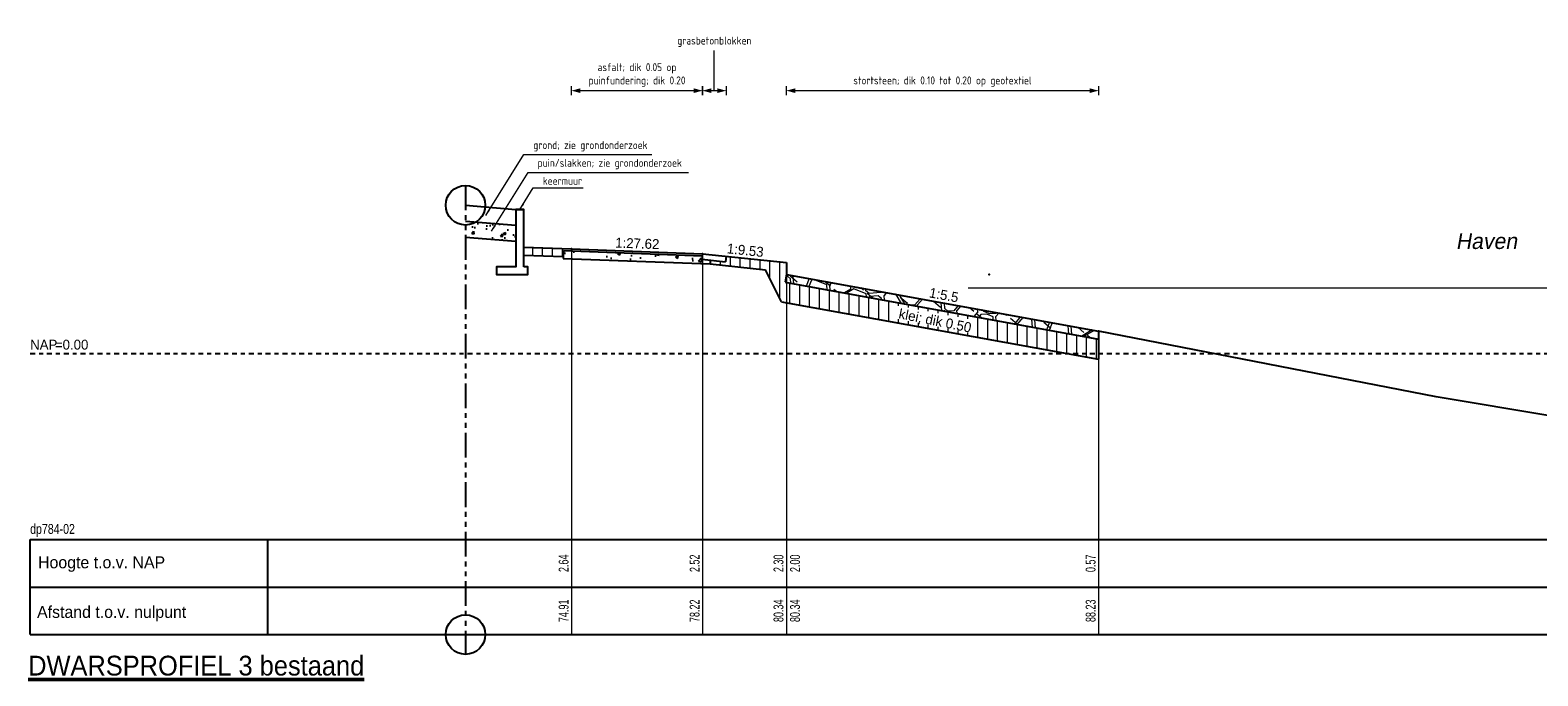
# Model space of a CAD drawing. Header units: metres. Extents: x 132 to 905, y -50 to 63.
# Tile 25 of 86: x 342 to 380, y -22 to -6. Entities that reach past the tile are written whole.
import ezdxf
from ezdxf.enums import TextEntityAlignment as Align

# ---------------------------------------------------------------- set-up
doc = ezdxf.new("R2010")
doc.units = ezdxf.units.M
doc.header["$LTSCALE"] = 0.1
doc.linetypes.add('NAP', pattern=[20, 12.5, -2.5, 2.5, -2.5])
doc.linetypes.add('PHANTOM', pattern=[2.5, 1.25, -0.25, 0.25, -0.25, 0.25, -0.25])
for name, color, linetype in [('BS-ASFALTVLAK', 1, 'Continuous'), ('BS-GEMETEN-KREUKELBERM-1999', 1, 'Continuous'), ('BS-GRASVLAK', 1, 'Continuous'), ('BS-KANT-VERHARDING', 1, 'Continuous'), ('BS-ZANDLIJN', 32, 'Continuous'), ('DP-Matenbalk', 1, 'Continuous'), ('DP-Matenbalk_bestaandehoogten', 6, 'Continuous')]:
    doc.layers.add(name, color=color, linetype=linetype)
for name, color, linetype, lineweight in [('BS-OVERIGE-TEKSTEN-1', 253, 'RASTER', 0), ('DP-Afbreek', 2, 'PHANTOM', 25), ('DP-BS-arcering_klei', 253, 'Continuous', 0), ('DP-BS-arcering_kreukelberm', 253, 'Continuous', 0), ('DP-BS-arcering_slakken', 253, 'Continuous', 25), ('DP-BS-Maatvoering', 2, 'Continuous', 20), ('DP-BS-Matenbalk_verlenglijnen', 253, 'Continuous', 0), ('DP-BS-materiaalomschrijving', 213, 'Continuous', 18), ('DP-BS-profiel', 2, 'Continuous', 25), ('DP-Matenbalk-omschrijving', 3, 'Continuous', 35), ('DP-NAP-lijn', 6, 'NAP', 25), ('DP-Taludhelling', 1, 'Continuous', 18), ('DP-Waterlijn', 1, 'Continuous', 13), ('TL-2.5 mm tekst_schaaldp', 7, 'Continuous', 25), ('TL-5.0mm Tekst', 4, 'Continuous', 50)]:
    doc.layers.add(name, color=color, linetype=linetype, lineweight=lineweight)
doc.layers.add('DP-NW-arcrand', color=142, linetype='Continuous', plot=False)
doc.styles.add('bestomschr', font='isocp.shx', dxfattribs={"width": 0.96})
doc.styles.add('StagCAD', font='StagCAD.ttf')
doc.linetypes.add('RASTER', pattern='A,3,-2,[200,RASTER,S=0.75,R=0,X=0,Y=0],-2,3', length=10)
doc.dimstyles.new('best-leader 1_100', dxfattribs={"dimscale": 0.1, "dimtxt": 2, "dimasz": 1.6, "dimexe": 0, "dimexo": 0, "dimgap": 0.8, "dimtad": 1, "dimrnd": 0.001, "dimzin": 1, "dimdsep": 46, "dimtxsty": 'bestomschr', "dimblk": 'RAD_PIJL', "dimcen": 0.09, "dimse1": 1, "dimse2": 1, "dimclrd": 212, "dimclre": 1, "dimclrt": 2, "dimazin": 0, "dimtfac": 1, "dimtix": 1, "dimtmove": 0, "dimatfit": 0, "dimfxl": 1, "dimtvp": 0.83, "dimtolj": 1, "dimtzin": 0, "dimlwd": 5, "dimarcsym": 0})
doc.dimstyles.new('bestaand 1_100', dxfattribs={"dimscale": 0.1, "dimtxt": 2, "dimasz": 0.8, "dimexe": 0, "dimexo": 0, "dimgap": 1, "dimtad": 1, "dimrnd": 0.001, "dimzin": 1, "dimdsep": 46, "dimtxsty": 'bestomschr', "dimblk1": 'DIM_PIJL', "dimblk2": 'DIM_PIJL', "dimsah": 1, "dimcen": 0.09, "dimse1": 1, "dimse2": 1, "dimclrd": 212, "dimclre": 1, "dimclrt": 2, "dimazin": 0, "dimtfac": 1, "dimtix": 1, "dimtmove": 0, "dimatfit": 3, "dimldrblk": 'RAD_PIJL', "dimfxl": 1, "dimtvp": 0.83, "dimtolj": 1, "dimtzin": 0, "dimlwd": 9, "dimlwe": 5, "dimarcsym": 0})

# ---------------------------------------------------------------- blocks, each defined once
blk = doc.blocks.new('DIM_PIJL')
at = {"color": 1}
blk.add_line((0, 1.41), (0, -1.41), dxfattribs=at)
at = {"color": 1, "linetype": 'ByBlock'}
blk.add_solid([(-2.83, -0.75), (-2.83, 0.75), (0, 0)], dxfattribs=at)
blk = doc.blocks.new('*D88')
at = {"layer": 'Defpoints', "color": 0, "transparency": 16777216}
for p in [(359.385, -7.191), (356.075, -11.191), (359.385, -11.311)]:
    blk.add_point(p, dxfattribs=at)
at = {"layer": 'DP-BS-Maatvoering', "color": 212, "lineweight": 9, "transparency": 16777216}
blk.add_line((356.155, -7.191), (359.305, -7.191), dxfattribs=at)
at = {"layer": 'DP-BS-Maatvoering', "color": 212, "lineweight": 9, "transparency": 16777216, "xscale": 0.08, "yscale": 0.08, "zscale": 0.08, "rotation": 180}
blk.add_blockref('DIM_PIJL', (356.075, -7.191), dxfattribs=at)
at = {"layer": 'DP-BS-Maatvoering', "color": 212, "lineweight": 9, "transparency": 16777216, "xscale": 0.08, "yscale": 0.08, "zscale": 0.08}
blk.add_blockref('DIM_PIJL', (359.385, -7.191), dxfattribs=at)
at = {"layer": 'DP-BS-Maatvoering', "color": 2, "transparency": 16777216, "insert": (357.73, -6.795), "char_height": 0.2, "attachment_point": 5, "style": 'bestomschr'}
blk.add_mtext('\\A1;asfalt; dik 0.05 op\\Ppuinfundering; dik 0.20', dxfattribs=at)
blk = doc.blocks.new('RAD_PIJL')
at = {"color": 1, "linetype": 'Continuous'}
blk.add_solid([(-2.83, -0.75), (-2.83, 0.75), (0, 0)], dxfattribs=at)
blk = doc.blocks.new('*D89')
at = {"layer": 'Defpoints', "color": 0, "transparency": 16777216}
for p in [(369.389, -7.191), (361.504, -11.533), (369.389, -13.268)]:
    blk.add_point(p, dxfattribs=at)
at = {"layer": 'DP-BS-Maatvoering', "color": 212, "lineweight": 9, "transparency": 16777216}
blk.add_line((361.584, -7.191), (369.309, -7.191), dxfattribs=at)
at = {"layer": 'DP-BS-Maatvoering', "color": 212, "lineweight": 9, "transparency": 16777216, "xscale": 0.08000000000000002, "yscale": 0.08000000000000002, "zscale": 0.08000000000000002, "rotation": 180}
blk.add_blockref('DIM_PIJL', (361.504, -7.191), dxfattribs=at)
at = {"layer": 'DP-BS-Maatvoering', "color": 212, "lineweight": 9, "transparency": 16777216, "xscale": 0.08000000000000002, "yscale": 0.08000000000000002, "zscale": 0.08000000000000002}
blk.add_blockref('DIM_PIJL', (369.389, -7.191), dxfattribs=at)
at = {"layer": 'DP-BS-Maatvoering', "color": 2, "transparency": 16777216, "insert": (365.446, -6.962), "char_height": 0.2, "attachment_point": 5, "style": 'bestomschr'}
blk.add_mtext('\\A1;stortsteen; dik 0.10 tot 0.20 op geotextiel', dxfattribs=at)
blk = doc.blocks.new('*U176')
at = {"layer": 'DP-Matenbalk'}
for p, q in [((0, -3.5), (6, -3.5)), ((0, -5.9), (0, -3.5)), ((6, -3.5), (6, -5.9)), ((6, -3.5), (57.134, -3.5)), ((0, -4.7), (6, -4.7)), ((6, -4.7), (57.134, -4.7)), ((0, -5.9), (6, -5.9)), ((6, -5.9), (57.134, -5.9))]:
    blk.add_line(p, q, dxfattribs=at)
at = {"layer": 'DP-Matenbalk', "style": 'StagCAD', "width": 0.8}
blk.add_attdef('DPNR', (0, -3.356), '', height=0.25, dxfattribs=at)
at = {"layer": 'DP-Matenbalk-omschrijving', "style": 'StagCAD'}
for s, p in [('Hoogte t.o.v. NAP', (0.2, -4.225)), ('Afstand t.o.v. nulpunt', (0.175, -5.479))]:
    blk.add_text(s, height=0.3, dxfattribs=at).set_placement(p)
at = {"layer": 'TL-2.5 mm tekst_schaaldp', "style": 'StagCAD', "width": 0.96}
blk.add_attdef('SCHAAL', (-0.05, -7.524), '', height=0.25, dxfattribs=at)
at = {"layer": 'TL-5.0mm Tekst', "style": 'StagCAD', "width": 0.96}
blk.add_attdef('OMSCHRIJVING', (-0.05, -6.935), '', height=0.5, dxfattribs=at)
blk = doc.blocks.new('*D90')
at = {"layer": 'Defpoints', "color": 0, "transparency": 16777216}
for p in [(359.982, -7.191), (359.385, -11.317), (359.982, -11.374)]:
    blk.add_point(p, dxfattribs=at)
at = {"layer": 'DP-BS-Maatvoering', "color": 212, "lineweight": 9, "transparency": 16777216}
blk.add_line((359.465, -7.191), (359.902, -7.191), dxfattribs=at)
at = {"layer": 'DP-BS-Maatvoering', "color": 212, "lineweight": 9, "transparency": 16777216, "xscale": 0.08000000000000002, "yscale": 0.08000000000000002, "zscale": 0.08000000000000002}
for p, rotation in [((359.385, -7.191), 179.9954557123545), ((359.982, -7.191), 359.9954557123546)]:
    blk.add_blockref('DIM_PIJL', p, dxfattribs=dict(at, rotation=rotation))
blk = doc.blocks.new('*U175')
at = {"layer": 'DP-NAP-lijn'}
blk.add_line((0, 0), (571.34, 0), dxfattribs=at)
at = {"layer": 'DP-NAP-lijn', "style": 'StagCAD'}
blk.add_text('NAP', height=2.5, dxfattribs=at).set_placement((0, 1))
blk.add_attdef('NAPLIJN', (6.25, 1), '', height=2.5, dxfattribs=at)
blk = doc.blocks.new('riviernaam')
at = {"layer": 'TL-5.0mm Tekst', "style": 'StagCAD', "oblique": 10}
blk.add_attdef('NAAM', (0, 0), '', height=4, dxfattribs=at)

msp = doc.modelspace()

# ---------------------------------------------------------------- hatches: boundary and pattern name
at = {"layer": 'DP-BS-arcering_klei'}
h = msp.add_hatch(dxfattribs=at)
h.set_pattern_fill('_USER', color=256, scale=0.25, angle=90, pattern_type=0)
h.set_pattern_definition([(90, (355.5956, -11.27213), (-0.25, 0), [])])
h.paths.add_polyline_path([(355.873, -11.234), (356.073, -11.241), (356.075, -11.191), (354.871, -11.148), (354.871, -11.348), (355.868, -11.384)])
h = msp.add_hatch(dxfattribs=at)
h.set_pattern_fill('_USER', color=256, scale=0.25, angle=90, pattern_type=0)
h.set_pattern_definition([(90, (362.83909, -12.04686), (-0.25, 0), [])])
h.paths.add_polyline_path([(369.389, -13.471), (361.469, -12.031), (361.504, -11.834), (361.504, -11.533), (359.982, -11.374), (359.967, -11.513), (359.579, -11.472), (359.576, -11.568), (360.975, -11.715), (361.379, -12.523), (369.389, -13.979)])
h.paths.add_polyline_path([(364.165, -12.934), (366.235, -13.326), (366.299, -12.997), (364.222, -12.602)], flags=16)
at = {"layer": 'DP-BS-arcering_kreukelberm'}
h = msp.add_hatch(dxfattribs=at)
h.set_pattern_fill('NATUURST', color=256, scale=0.15, angle=94.44, style=0, pattern_type=2)
h.set_pattern_definition([(94.44, (670.7083, 39.4364), (-1.611621, 1.379376), [0.075, -0.075, 0.15, -1.2]), (94.44, (670.68, 38.8324), (-1.611621, 1.379376), [0.375, -1.125]), (94.44, (670.611, 38.7518), (-1.611621, 1.379376), [0.375, -1.125]), (94.44, (670.1849, 39.3957), (-1.611621, 1.379376), [0.075, -1.425]), (94.44, (670.0934, 38.6364), (-1.611621, 1.379376), [0.225, -1.275]), (94.44, (670.0186, 38.6306), (-1.611621, 1.379376), [0.225, -1.275]), (94.44, (669.8742, 39.522), (-1.611621, 1.379376), [0.45, -1.05]), (94.44, (669.8052, 39.4415), (-1.611621, 1.379376), [0.45, -1.05]), (94.44, (669.6847, 39.056), (-1.611621, 1.379376), [0.15, -1.35]), (94.44, (669.6041, 39.125), (-1.611621, 1.379376), [0.075, -1.425]), (94.44, (669.5068, 38.4404), (-1.611621, 1.379376), [0.075, -0.075, 0.075, -1.275]), (184.44, (669.806, 38.4636), (-1.379376, -1.611621), [0.225, -1.275]), (184.44, (670.3235, 38.579), (-1.379376, -1.611621), [0.075, -0.15, 0.075, -0.15, 0.3, -0.75]), (184.44, (669.4146, 38.6589), (-1.379376, -1.611621), [0.075, -1.425]), (184.44, (670.0702, 38.9355), (-1.379376, -1.611621), [0.075, -1.425]), (184.44, (669.6905, 38.9812), (-1.379376, -1.611621), [0.075, -1.425]), (184.44, (670.5014, 39.1946), (-1.379376, -1.611621), [0.15, -1.35]), (184.44, (670.5704, 39.2752), (-1.379376, -1.611621), [0.225, -1.275]), (184.44, (669.6673, 39.2803), (-1.379376, -1.611621), [0.15, -0.075, 0.15, -1.125]), (184.44, (670.1101, 39.39), (-1.379376, -1.611621), [0.3, -1.2]), (184.44, (670.1043, 39.4647), (-1.379376, -1.611621), [0.15, -1.35]), (184.44, (670.6161, 39.6549), (-1.379376, -1.611621), [0.3, -1.2]), (184.44, (670.6103, 39.7297), (-1.379376, -1.611621), [0.225, -1.275]), (139.44, (670.582, 39.1257), (-1.4954984, -0.1161226), [0.106066, -2.015254]), (139.44, (670.1907, 39.321), (-1.4954984, -0.1161226), [0.106066, -2.015254]), (139.44, (669.9548, 39.4531), (-1.4954984, -0.1161226), [0.106066, -2.015254]), (139.44, (669.8865, 38.3946), (-1.4954984, -0.1161226), [0.106066, -2.015254]), (139.44, (669.5758, 38.521), (-1.4954984, -0.1161226), [0.106066, -2.015254]), (139.44, (670.3461, 39.2578), (-1.4954984, -0.1161226), [0.2121315, -1.909189]), (139.44, (669.3624, 39.3319), (-1.4954984, -0.1161226), [0.2121315, -1.909189]), (229.44, (670.7889, 39.3674), (0.1161226, -1.4954984), [0.2121315, -1.909189]), (229.44, (670.7083, 39.4364), (0.1161226, -1.4954984), [0.2121315, -1.909189]), (229.44, (670.317, 39.6317), (0.1161226, -1.4954984), [0.2121315, -1.909189]), (229.44, (669.811, 39.3667), (0.1161226, -1.4954984), [0.2121315, -1.909189]), (229.44, (669.8052, 39.4415), (0.1161226, -1.4954984), [0.2121315, -1.909189]), (229.44, (670.2771, 39.1772), (0.1161226, -1.4954984), [0.318198, -1.803122]), (229.44, (670.3112, 39.7065), (0.1161226, -1.4954984), [0.318198, -1.803122]), (229.44, (670.3519, 39.183), (0.1161226, -1.4954984), [0.424264, -1.697056]), (229.44, (669.5068, 38.4404), (0.1161226, -1.4954984), [0.424264, -1.697056]), (229.44, (669.5816, 38.4462), (0.1161226, -1.4954984), [0.424264, -1.697056]), (229.44, (670.3983, 38.5848), (0.1161226, -1.4954984), [0.106066, -2.015254]), (229.44, (670.0244, 38.5558), (0.1161226, -1.4954984), [0.106066, -2.015254]), (121.00505, (670.7025, 39.51116), (-0.1161226, 1.4954984), [0.167705, -3.186397]), (121.00505, (670.2771, 39.1772), (-0.1161226, 1.4954984), [0.167705, -3.186397]), (121.00505, (670.386, 39.71226), (-0.1161226, 1.4954984), [0.33541, -3.018692]), (121.00505, (670.3112, 39.70645), (-0.1161226, 1.4954984), [0.33541, -3.018692]), (157.87495, (669.5983, 39.19974), (-1.4954984, -0.1161226), [0.1677, -1.677, 0.3354, -1.174002]), (157.87495, (670.2546, 38.49844), (-1.4954984, -0.1161226), [0.167705, -3.186397]), (157.87495, (670.83536, 38.7692), (-1.4954984, -0.1161226), [0.167705, -3.186397]), (157.87495, (670.2488, 38.5732), (-1.4954984, -0.1161226), [0.167705, -3.186397]), (157.87495, (669.51774, 39.2687), (-1.4954984, -0.1161226), [0.167705, -3.186397]), (157.87495, (669.5983, 39.19974), (-1.4954984, -0.1161226), [0.167705, -3.186397]), (157.87495, (669.9954, 38.9297), (-1.4954984, -0.1161226), [0.33541, -3.018692]), (157.87495, (670.0012, 38.8549), (-1.4954984, -0.1161226), [0.33541, -3.018692]), (211.00505, (670.01864, 38.6306), (-1.4954984, -0.1161226), [0.167705, -3.186397]), (211.00505, (670.6858, 38.7576), (-1.4954984, -0.1161226), [0.33541, -3.018692]), (211.00505, (670.611, 38.7518), (-1.4954984, -0.1161226), [0.33541, -3.018692]), (247.87495, (669.61573, 38.9754), (0.1161226, -1.4954984), [0.33541, -3.018692]), (247.87495, (669.6041, 39.12497), (0.1161226, -1.4954984), [0.503115, -2.850987]), (139.44, (670.83873, 38.7258), (-0.3048019, -0.3561213), [0.234375, -0.1171875])])
h.paths.add_polyline_path([(361.504, -11.834), (369.389, -13.268), (369.389, -13.471), (361.469, -12.031)])
at = {"layer": 'DP-BS-arcering_slakken'}
h = msp.add_hatch(dxfattribs=at)
h.set_pattern_fill('AR-CONC', color=256, scale=0.004)
h.set_pattern_definition([(50, (450.4971, -38.8338), (0.7287387, -0.0637563), [0.0762, -0.8382]), (355, (450.4971, -38.8338), (-0.1409737, 0.7642274), [0.06096, -0.6705623]), (100.45144, (450.55785, -38.8391), (0.587765, 0.700471), [0.06476, -0.712361]), (46.1842, (450.4971, -38.6306), (1.084316, -0.168169), [0.1143, -1.2573]), (96.6356, (450.5875, -38.6446), (0.949617, 0.989704), [0.09714, -1.068542]), (351.1842, (450.4971, -38.6306), (0.949617, 0.989704), [0.09144, -1.005839]), (21, (450.5987, -38.6814), (0.6064576, -0.4090608), [0.0762, -0.8382]), (326, (450.5987, -38.6814), (0.247208, 0.736752), [0.06096, -0.67056]), (71.45144, (450.64926, -38.7155), (0.8536657, 0.327691), [0.06476, -0.71236]), (37.5, (450.49712, -38.8338), (0.0123544, 0.33822016), [0, -0.662432, 0, -0.68072, 0, -0.6731]), (7.5, (450.49712, -38.8338), (0.2672787, 0.4007223), [0, -0.388112, 0, -0.647192, 0, -0.25654]), (327.5, (450.27055, -38.8338), (0.5423624, -0.022915), [0, -0.254, 0, -0.79248, 0, -1.05156]), (317.5, (450.16895, -38.8338), (0.5925167, 0.101706), [0, -0.3302, 0, -0.526288, 0, -0.74676])])
h.paths.add_polyline_path([(353.396, -10.488), (353.404, -10.89), (354.671, -10.994), (354.671, -10.593)])
h = msp.add_hatch(dxfattribs=at)
h.set_pattern_fill('AR-CONC', color=256, scale=0.004)
h.set_pattern_definition([(50, (-15.3464, 50.94627), (0.7287387, -0.0637563), [0.0762, -0.8382]), (355, (-15.3464, 50.9463), (-0.1409737, 0.7642274), [0.06096, -0.6705623]), (100.45144, (-15.2857, 50.94095), (0.587765, 0.700471), [0.06476, -0.712361]), (46.1842, (-15.3464, 51.1495), (1.0843162, -0.1681693), [0.1143, -1.2573]), (96.63556, (-15.256, 51.1355), (0.9496165, 0.9897045), [0.09714, -1.0685424]), (351.18415, (-15.3464, 51.1495), (0.9496165, 0.9897045), [0.09144, -1.005839]), (21, (-15.2448, 51.09867), (0.6064576, -0.4090608), [0.0762, -0.8382]), (326, (-15.2448, 51.0987), (0.2472081, 0.7367519), [0.06096, -0.67056]), (71.45144, (-15.1943, 51.0646), (0.8536657, 0.3276911), [0.06476, -0.7123598]), (37.5, (-15.3464, 50.94627), (0.01235441, 0.33822016), [0, -0.662432, 0, -0.68072, 0, -0.6731]), (7.5, (-15.3464, 50.94627), (0.26727865, 0.4007223), [0, -0.388112, 0, -0.647192, 0, -0.25654]), (327.5, (-15.57298, 50.94627), (0.54236238, -0.02291498), [0, -0.254, 0, -0.79248, 0, -1.05156]), (317.5, (-15.6746, 50.94627), (0.5925167, 0.10170596), [0, -0.3302, 0, -0.526288, 0, -0.74676])])
h.paths.add_polyline_path([(359.377, -11.361), (355.873, -11.234), (355.866, -11.434), (359.576, -11.568), (359.58, -11.463), (359.367, -11.43)])

# ---------------------------------------------------------------- linework, layer by layer
at = {"layer": 'BS-ASFALTVLAK'}
for p in [(356.075, -11.191), (359.385, -11.311)]:
    msp.add_point(p, dxfattribs=at)
at = {"layer": 'BS-GEMETEN-KREUKELBERM-1999'}
msp.add_point((366.63, -11.834), dxfattribs=at)
at = {"layer": 'BS-GRASVLAK'}
for p in [(356.075, -11.191), (359.385, -11.311)]:
    msp.add_point(p, dxfattribs=at)
at = {"layer": 'BS-KANT-VERHARDING'}
for p in [(356.075, -11.191), (359.385, -11.311)]:
    msp.add_point(p, dxfattribs=at)
at = {"layer": 'BS-ZANDLIJN'}
msp.add_point((369.389, -13.268), dxfattribs=at)
at = {"layer": 'DP-Afbreek', "ltscale": 5}
msp.add_lwpolyline([(353.396, -9.587), (353.396, -21.435)], dxfattribs=at)
at = {"layer": 'DP-BS-Maatvoering', "color": 212, "lineweight": 9}
msp.add_line((359.683, -7.191), (359.683, -6.174), dxfattribs=at)
at = {"layer": 'DP-BS-Matenbalk_verlenglijnen'}
for p, q in [((356.075, -11.191), (356.075, -20.934)), ((359.385, -11.311), (359.385, -20.934)), ((361.504, -11.533), (361.504, -20.934)), ((369.389, -13.268), (369.389, -20.934))]:
    msp.add_line(p, q, dxfattribs=at)
at = {"layer": 'DP-BS-profiel'}
for p, q in [((353.396, -10.087), (354.671, -10.191)), ((354.671, -10.191), (354.871, -10.191)), ((353.396, -10.488), (354.671, -10.593)), ((353.396, -10.89), (354.671, -10.994)), ((354.871, -11.148), (356.075, -11.191)), ((354.871, -11.148), (354.871, -11.148)), ((354.871, -11.148), (356.075, -11.191)), ((354.871, -11.348), (355.868, -11.384)), ((355.873, -11.234), (355.866, -11.434)), ((355.873, -11.234), (359.377, -11.361)), ((356.075, -11.191), (356.073, -11.241)), ((356.075, -11.191), (359.385, -11.311)), ((356.075, -11.191), (359.385, -11.311)), ((359.385, -11.311), (359.37, -11.451)), ((359.385, -11.311), (361.504, -11.533)), ((359.982, -11.374), (359.967, -11.513)), ((355.866, -11.434), (359.576, -11.568)), ((359.37, -11.451), (359.967, -11.513)), ((359.58, -11.463), (359.576, -11.568)), ((359.576, -11.568), (360.975, -11.715)), ((361.379, -12.523), (360.975, -11.715)), ((361.504, -11.533), (361.504, -11.834)), ((361.504, -11.834), (361.469, -12.031)), ((361.469, -12.031), (369.389, -13.471)), ((361.504, -11.834), (369.389, -13.268)), ((361.379, -12.523), (369.389, -13.979)), ((369.389, -13.268), (369.389, -13.979))]:
    msp.add_line(p, q, dxfattribs=at)
msp.add_lwpolyline([(354.871, -11.64), (354.871, -11.148), (354.871, -10.191), (354.671, -10.191), (354.671, -11.64), (354.18, -11.64), (354.18, -11.84), (354.971, -11.84), (354.971, -11.64)], close=True, dxfattribs=at)
msp.add_lwpolyline([(399.533, -17.634), (397.733, -17.634), (386.892, -16.426), (377.922, -14.926), (369.39, -13.268)], dxfattribs=at)
at = {"layer": 'DP-Matenbalk'}
for points in [[(369.389, -19.734), (369.389, -19.734)], [(369.389, -19.734), (369.389, -19.734)], [(369.389, -20.934), (369.389, -20.934)], [(369.389, -20.934), (369.389, -20.934)]]:
    msp.add_lwpolyline(points, dxfattribs=at)
at = {"layer": 'DP-NW-arcrand'}
for centre in [(353.396, -10.087), (353.396, -20.935)]:
    msp.add_circle(centre, 0.5, dxfattribs=at)
at = {"layer": 'DP-Waterlijn'}
msp.add_line((399.533, -12.184), (366.095, -12.184), dxfattribs=at)

# ---------------------------------------------------------------- block references
at = {"layer": 'BS-OVERIGE-TEKSTEN-1', "xscale": 0.1, "yscale": 0.1, "zscale": 0.1}
msp.add_blockref('riviernaam', (378.416, -11.192), dxfattribs=at).add_auto_attribs({'NAAM': 'Haven'})
at = {"layer": 'DP-Matenbalk'}
ref = msp.add_blockref('*U176', (342.398, -15.034), dxfattribs=at)
ref.add_attrib('OMSCHRIJVING', '%%uDWARSPROFIEL 3 bestaand', (342.348, -21.969), dxfattribs={"layer": 'TL-5.0mm Tekst', "height": 0.5, "style": 'StagCAD', "width": 0.96})
ref.add_attrib('DPNR', 'dp784-02', (342.398, -18.39), dxfattribs={"height": 0.25, "style": 'StagCAD', "width": 0.8})
at = {"layer": 'DP-NAP-lijn', "xscale": 0.1, "yscale": 0.1, "zscale": 0.1}
msp.add_blockref('*U175', (342.398, -13.834), dxfattribs=at).add_auto_attribs({'NAPLIJN': '=0.00'})

# ---------------------------------------------------------------- texts
at = {"layer": 'DP-BS-Maatvoering', "insert": (359.683, -6.086), "char_height": 0.2, "attachment_point": 8, "style": 'bestomschr'}
msp.add_mtext('\\A1;grasbetonblokken', dxfattribs=at)
at = {"layer": 'DP-BS-Maatvoering', "color": 2, "char_height": 0.2, "attachment_point": 7, "style": 'bestomschr'}
for s, insert in [('\\A1;grond; zie grondonderzoek', (355.108, -8.726)), ('\\A1;puin/slakken; zie grondonderzoek', (355.22, -9.176)), ('\\A1;keermuur', (355.349, -9.57))]:
    msp.add_mtext(s, dxfattribs=dict(at, insert=insert))
at = {"layer": 'DP-BS-materiaalomschrijving', "style": 'StagCAD'}
msp.add_text('klei; dik 0.50', height=0.25, rotation=348.6693, dxfattribs=at).set_placement((365.222, -13.197), align=Align.BOTTOM_CENTER)
at = {"layer": 'DP-Matenbalk_bestaandehoogten', "width": 0.68}
for s, p in [('2.64', (356.075, -19.134)), ('2.52', (359.385, -19.134)), ('2.30', (361.504, -19.134)), ('2.00', (361.921, -19.134)), ('0.57', (369.389, -19.134)), ('74.91', (356.075, -20.334)), ('78.22', (359.385, -20.334)), ('80.34', (361.504, -20.334)), ('80.34', (361.921, -20.334)), ('88.23', (369.389, -20.334))]:
    msp.add_text(s, height=0.25, rotation=90, dxfattribs=at).set_placement(p, align=Align.BOTTOM_CENTER)
at = {"layer": 'DP-Taludhelling', "style": 'StagCAD'}
for s, rotation, p in [('1:27.62', 357.9266, (357.73, -11.251)), ('1:9.53', 354.0125, (360.444, -11.422)), ('1:5.5', 349.6918, (365.447, -12.551))]:
    msp.add_text(s, height=0.25, rotation=rotation, dxfattribs=at).set_placement(p, align=Align.BOTTOM_CENTER)

# ---------------------------------------------------------------- dimensions: what is measured, and where the dimension line sits
at = {"layer": 'DP-BS-Maatvoering'}
for base, p1, p2, text, picture, middle in [((359.385, -7.191), (356.075, -11.191), (359.385, -11.311), 'asfalt; dik 0.05 op\\Ppuinfundering; dik 0.20', '*D88', (357.73, -6.795)), ((369.389, -7.191), (361.504, -11.533), (369.389, -13.268), 'stortsteen; dik 0.10 tot 0.20 op geotextiel', '*D89', (365.446, -6.962))]:
    dim = msp.add_linear_dim(base=base, p1=p1, p2=p2, text=text, dimstyle='bestaand 1_100', dxfattribs=at)
    dim.commit()
    dim.dimension.update_dxf_attribs({"geometry": picture, "text_midpoint": middle})
dim = msp.add_linear_dim(base=(359.982, -7.191), p1=(359.385, -11.317), p2=(359.982, -11.374), angle=359.9955, text=' ', dimstyle='bestaand 1_100', dxfattribs=at)
dim.commit()
dim.dimension.update_dxf_attribs({"geometry": '*D90', "text_midpoint": (359.684, -7.191)})

# ---------------------------------------------------------------- leaders
at = {"layer": 'DP-BS-Maatvoering', "annotation_type": 0, "has_hookline": 1, "hookline_direction": 0}
for points, text_width in [([(353.908, -10.344), (354.868, -8.806), (355.028, -8.806)], 2.993), ([(354.052, -10.744), (354.98, -9.256), (355.14, -9.256)], 3.812), ([(354.771, -10.191), (355.109, -9.65), (355.269, -9.65)], 1.018)]:
    msp.add_leader(points, dimstyle='best-leader 1_100', override={"dimgap": 0.8, "dimtad": 1}, dxfattribs=dict(at, text_width=text_width))

doc.saveas('drawing.dxf')
